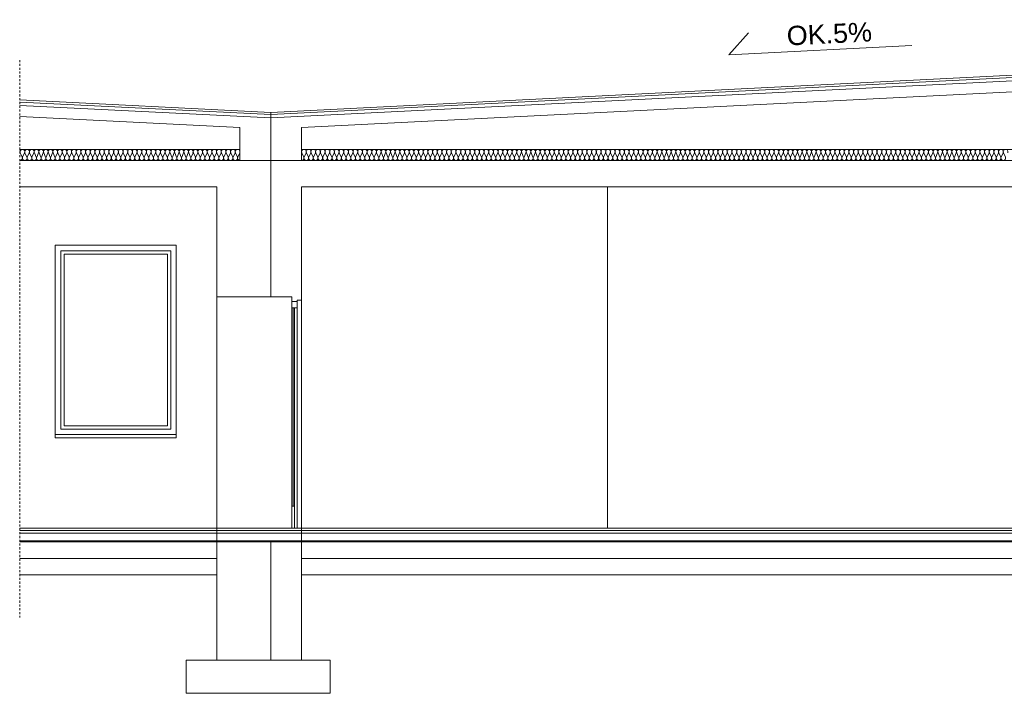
# Model space of a CAD drawing. Header units: millimetres. Extents: x 12683 to 90307, y 30842 to 62253.
# Tile 151 of 152: x 78174 to 79069, y 58949 to 59561. Entities that reach past the tile are written whole.
import ezdxf

# ---------------------------------------------------------------- set-up
doc = ezdxf.new("R2010")
doc.units = ezdxf.units.MM
doc.header["$LTSCALE"] = 0.6
doc.linetypes.add('CIEPLA', pattern=[5.7625, 3.175, -2.5875])
for name, color, linetype, lineweight in [('zzz_podklady_konstrukcja', 252, 'CIEPLA', 15), ('zzz_podklady_sciany', 252, 'Continuous', 15), ('zzzz_podklady_przekroje', 252, 'Continuous', 15)]:
    doc.layers.add(name, color=color, linetype=linetype, lineweight=lineweight)
doc.styles.add('GENERATED_STYLE_1', font='ARIAL.TTF')

msp = doc.modelspace()

# ---------------------------------------------------------------- linework, layer by layer
at = {"layer": 'zzz_podklady_konstrukcja'}
msp.add_line((78174.26, 59523.85), (78174.26, 59017.67), dxfattribs=at)
at = {"layer": 'zzz_podklady_sciany'}
for p, q in [((78353.36, 59408.7), (78353.36, 58978.7)), ((78708.36, 59408.7), (78708.36, 59098.7))]:
    msp.add_line(p, q, dxfattribs=at)
at = {"layer": 'zzzz_podklady_przekroje'}
for p, q in [((78818.31, 59528.73), (78836.25, 59548.55)), ((78984.8, 59537.05), (78818.31, 59528.73)), ((79171.86, 59514.8), (78402.36, 59476.32)), ((79171.86, 59512.79), (78402.36, 59474.32)), ((79171.86, 59509.79), (78402.36, 59471.32)), ((79171.86, 59499.78), (78430.36, 59462.7)), ((78174.26, 59487.73), (78402.36, 59476.32)), ((78174.26, 59485.72), (78402.36, 59474.32)), ((78174.26, 59482.72), (78402.36, 59471.32)), ((78174.26, 59472.71), (78374.36, 59462.7)), ((78402.36, 59308.7), (78402.36, 59476.32)), ((78402.36, 59308.7), (78402.36, 59476.32)), ((78374.36, 59432.7), (78374.36, 59462.7)), ((78430.36, 59432.7), (78430.36, 59462.7)), ((78174.26, 59442.7), (78374.36, 59442.7)), ((79913.36, 59442.7), (78430.36, 59442.7)), ((78174.46, 59439.72), (78174.26, 59439.26)), ((78174.26, 59432.7), (78402.36, 59432.7)), ((78176.59, 59435.68), (78174.82, 59439.72)), ((78178.71, 59439.72), (78176.94, 59435.68)), ((78180.84, 59435.68), (78179.07, 59439.72)), ((78182.96, 59439.72), (78181.19, 59435.68)), ((78185.09, 59435.68), (78183.32, 59439.72)), ((78187.21, 59439.72), (78185.44, 59435.68)), ((78189.33, 59435.68), (78187.57, 59439.72)), ((78191.46, 59439.72), (78189.69, 59435.68)), ((78193.58, 59435.68), (78191.82, 59439.72)), ((78195.71, 59439.72), (78193.94, 59435.68)), ((78197.83, 59435.68), (78196.07, 59439.72)), ((78199.96, 59439.72), (78198.19, 59435.68)), ((78202.08, 59435.68), (78200.31, 59439.72)), ((78204.21, 59439.72), (78202.44, 59435.68)), ((78206.33, 59435.68), (78204.56, 59439.72)), ((78208.46, 59439.72), (78206.69, 59435.68)), ((78210.58, 59435.68), (78208.81, 59439.72)), ((78212.71, 59439.72), (78210.94, 59435.68)), ((78214.83, 59435.68), (78213.06, 59439.72)), ((78216.96, 59439.72), (78215.19, 59435.68)), ((78219.08, 59435.68), (78217.31, 59439.72)), ((78221.2, 59439.72), (78219.44, 59435.68)), ((78223.33, 59435.68), (78221.56, 59439.72)), ((78225.45, 59439.72), (78223.69, 59435.68)), ((78227.58, 59435.68), (78225.81, 59439.72)), ((78229.7, 59439.72), (78227.94, 59435.68)), ((78231.83, 59435.68), (78230.06, 59439.72)), ((78233.95, 59439.72), (78232.18, 59435.68)), ((78236.08, 59435.68), (78234.31, 59439.72)), ((78238.2, 59439.72), (78236.43, 59435.68)), ((78240.33, 59435.68), (78238.56, 59439.72)), ((78242.45, 59439.72), (78240.68, 59435.68)), ((78244.58, 59435.68), (78242.81, 59439.72)), ((78246.7, 59439.72), (78244.93, 59435.68)), ((78248.82, 59435.68), (78247.06, 59439.72)), ((78250.95, 59439.72), (78249.18, 59435.68)), ((78253.07, 59435.68), (78251.31, 59439.72)), ((78255.2, 59439.72), (78253.43, 59435.68)), ((78257.32, 59435.68), (78255.56, 59439.72)), ((78259.45, 59439.72), (78257.68, 59435.68)), ((78261.57, 59435.68), (78259.8, 59439.72)), ((78263.7, 59439.72), (78261.93, 59435.68)), ((78265.82, 59435.68), (78264.05, 59439.72)), ((78267.95, 59439.72), (78266.18, 59435.68)), ((78270.07, 59435.68), (78268.3, 59439.72)), ((78272.2, 59439.72), (78270.43, 59435.68)), ((78274.32, 59435.68), (78272.55, 59439.72)), ((78276.45, 59439.72), (78274.68, 59435.68)), ((78278.57, 59435.68), (78276.8, 59439.72)), ((78280.69, 59439.72), (78278.93, 59435.68)), ((78282.82, 59435.68), (78281.05, 59439.72)), ((78284.94, 59439.72), (78283.18, 59435.68)), ((78287.07, 59435.68), (78285.3, 59439.72)), ((78289.19, 59439.72), (78287.43, 59435.68)), ((78291.32, 59435.68), (78289.55, 59439.72)), ((78293.44, 59439.72), (78291.67, 59435.68)), ((78295.57, 59435.68), (78293.8, 59439.72)), ((78297.69, 59439.72), (78295.92, 59435.68)), ((78299.82, 59435.68), (78298.05, 59439.72)), ((78301.94, 59439.72), (78300.17, 59435.68)), ((78304.07, 59435.68), (78302.3, 59439.72)), ((78306.19, 59439.72), (78304.42, 59435.68)), ((78308.31, 59435.68), (78306.55, 59439.72)), ((78310.44, 59439.72), (78308.67, 59435.68)), ((78312.56, 59435.68), (78310.8, 59439.72)), ((78314.69, 59439.72), (78312.92, 59435.68)), ((78316.81, 59435.68), (78315.05, 59439.72)), ((78318.94, 59439.72), (78317.17, 59435.68)), ((78321.06, 59435.68), (78319.29, 59439.72)), ((78323.19, 59439.72), (78321.42, 59435.68)), ((78325.31, 59435.68), (78323.54, 59439.72)), ((78327.44, 59439.72), (78325.67, 59435.68)), ((78329.56, 59435.68), (78327.79, 59439.72)), ((78331.69, 59439.72), (78329.92, 59435.68)), ((78333.81, 59435.68), (78332.04, 59439.72)), ((78335.94, 59439.72), (78334.17, 59435.68)), ((78338.06, 59435.68), (78336.29, 59439.72)), ((78340.18, 59439.72), (78338.42, 59435.68)), ((78342.31, 59435.68), (78340.54, 59439.72)), ((78344.43, 59439.72), (78342.67, 59435.68)), ((78346.56, 59435.68), (78344.79, 59439.72)), ((78348.68, 59439.72), (78346.92, 59435.68)), ((78350.81, 59435.68), (78349.04, 59439.72)), ((78352.93, 59439.72), (78351.16, 59435.68)), ((78355.06, 59435.68), (78353.29, 59439.72)), ((78357.18, 59439.72), (78355.41, 59435.68)), ((78359.31, 59435.68), (78357.54, 59439.72)), ((78361.43, 59439.72), (78359.66, 59435.68)), ((78363.56, 59435.68), (78361.79, 59439.72)), ((78365.68, 59439.72), (78363.91, 59435.68)), ((78367.8, 59435.68), (78366.04, 59439.72)), ((78369.93, 59439.72), (78368.16, 59435.68)), ((78372.05, 59435.68), (78370.29, 59439.72)), ((78374.18, 59439.72), (78372.41, 59435.68)), ((79941.36, 59432.7), (78402.36, 59432.7)), ((78430.54, 59439.72), (78432.3, 59435.68)), ((78432.66, 59435.68), (78434.43, 59439.72)), ((78434.78, 59439.72), (78436.55, 59435.68)), ((78436.91, 59435.68), (78438.68, 59439.72)), ((78439.03, 59439.72), (78440.8, 59435.68)), ((78441.16, 59435.68), (78442.93, 59439.72)), ((78443.28, 59439.72), (78445.05, 59435.68)), ((78445.41, 59435.68), (78447.18, 59439.72)), ((78447.53, 59439.72), (78449.3, 59435.68)), ((78449.66, 59435.68), (78451.42, 59439.72)), ((78451.78, 59439.72), (78453.55, 59435.68)), ((78453.91, 59435.68), (78455.67, 59439.72)), ((78456.03, 59439.72), (78457.8, 59435.68)), ((78458.16, 59435.68), (78459.92, 59439.72)), ((78460.28, 59439.72), (78462.05, 59435.68)), ((78462.41, 59435.68), (78464.17, 59439.72)), ((78464.53, 59439.72), (78466.3, 59435.68)), ((78466.65, 59435.68), (78468.42, 59439.72)), ((78468.78, 59439.72), (78470.55, 59435.68)), ((78470.9, 59435.68), (78472.67, 59439.72)), ((78473.03, 59439.72), (78474.8, 59435.68)), ((78475.15, 59435.68), (78476.92, 59439.72)), ((78477.28, 59439.72), (78479.05, 59435.68)), ((78479.4, 59435.68), (78481.17, 59439.72)), ((78481.53, 59439.72), (78483.29, 59435.68)), ((78483.65, 59435.68), (78485.42, 59439.72)), ((78485.78, 59439.72), (78487.54, 59435.68)), ((78487.9, 59435.68), (78489.67, 59439.72)), ((78490.03, 59439.72), (78491.79, 59435.68)), ((78492.15, 59435.68), (78493.92, 59439.72)), ((78494.27, 59439.72), (78496.04, 59435.68)), ((78496.4, 59435.68), (78498.17, 59439.72)), ((78498.52, 59439.72), (78500.29, 59435.68)), ((78500.65, 59435.68), (78502.42, 59439.72)), ((78502.77, 59439.72), (78504.54, 59435.68)), ((78504.9, 59435.68), (78506.67, 59439.72)), ((78507.02, 59439.72), (78508.79, 59435.68)), ((78509.15, 59435.68), (78510.91, 59439.72)), ((78511.27, 59439.72), (78513.04, 59435.68)), ((78513.4, 59435.68), (78515.16, 59439.72)), ((78515.52, 59439.72), (78517.29, 59435.68)), ((78517.65, 59435.68), (78519.41, 59439.72)), ((78519.77, 59439.72), (78521.54, 59435.68)), ((78521.9, 59435.68), (78523.66, 59439.72)), ((78524.02, 59439.72), (78525.79, 59435.68)), ((78526.14, 59435.68), (78527.91, 59439.72)), ((78528.27, 59439.72), (78530.04, 59435.68)), ((78530.39, 59435.68), (78532.16, 59439.72)), ((78532.52, 59439.72), (78534.29, 59435.68)), ((78534.64, 59435.68), (78536.41, 59439.72)), ((78536.77, 59439.72), (78538.54, 59435.68)), ((78538.89, 59435.68), (78540.66, 59439.72)), ((78541.02, 59439.72), (78542.78, 59435.68)), ((78543.14, 59435.68), (78544.91, 59439.72)), ((78545.27, 59439.72), (78547.03, 59435.68)), ((78547.39, 59435.68), (78549.16, 59439.72)), ((78549.52, 59439.72), (78551.28, 59435.68)), ((78551.64, 59435.68), (78553.41, 59439.72)), ((78553.76, 59439.72), (78555.53, 59435.68)), ((78555.89, 59435.68), (78557.66, 59439.72)), ((78558.01, 59439.72), (78559.78, 59435.68)), ((78560.14, 59435.68), (78561.91, 59439.72)), ((78562.26, 59439.72), (78564.03, 59435.68)), ((78564.39, 59435.68), (78566.16, 59439.72)), ((78566.51, 59439.72), (78568.28, 59435.68)), ((78568.64, 59435.68), (78570.4, 59439.72)), ((78570.76, 59439.72), (78572.53, 59435.68)), ((78572.89, 59435.68), (78574.65, 59439.72)), ((78575.01, 59439.72), (78576.78, 59435.68)), ((78577.14, 59435.68), (78578.9, 59439.72)), ((78579.26, 59439.72), (78581.03, 59435.68)), ((78581.39, 59435.68), (78583.15, 59439.72)), ((78583.51, 59439.72), (78585.28, 59435.68)), ((78585.63, 59435.68), (78587.4, 59439.72)), ((78587.76, 59439.72), (78589.53, 59435.68)), ((78589.88, 59435.68), (78591.65, 59439.72)), ((78592.01, 59439.72), (78593.78, 59435.68)), ((78594.13, 59435.68), (78595.9, 59439.72)), ((78596.26, 59439.72), (78598.03, 59435.68)), ((78598.38, 59435.68), (78600.15, 59439.72)), ((78600.51, 59439.72), (78602.27, 59435.68)), ((78602.63, 59435.68), (78604.4, 59439.72)), ((78604.76, 59439.72), (78606.52, 59435.68)), ((78606.88, 59435.68), (78608.65, 59439.72)), ((78609.01, 59439.72), (78610.77, 59435.68)), ((78611.13, 59435.68), (78612.9, 59439.72)), ((78613.25, 59439.72), (78615.02, 59435.68)), ((78615.38, 59435.68), (78617.15, 59439.72)), ((78617.5, 59439.72), (78619.27, 59435.68)), ((78619.63, 59435.68), (78621.4, 59439.72)), ((78621.75, 59439.72), (78623.52, 59435.68)), ((78623.88, 59435.68), (78625.65, 59439.72)), ((78626, 59439.72), (78627.77, 59435.68)), ((78628.13, 59435.68), (78629.89, 59439.72)), ((78630.25, 59439.72), (78632.02, 59435.68)), ((78632.38, 59435.68), (78634.14, 59439.72)), ((78634.5, 59439.72), (78636.27, 59435.68)), ((78636.63, 59435.68), (78638.39, 59439.72)), ((78638.75, 59439.72), (78640.52, 59435.68)), ((78640.88, 59435.68), (78642.64, 59439.72)), ((78643, 59439.72), (78644.77, 59435.68)), ((78645.12, 59435.68), (78646.89, 59439.72)), ((78647.25, 59439.72), (78649.02, 59435.68)), ((78649.37, 59435.68), (78651.14, 59439.72)), ((78651.5, 59439.72), (78653.27, 59435.68)), ((78653.62, 59435.68), (78655.39, 59439.72)), ((78655.75, 59439.72), (78657.52, 59435.68)), ((78657.87, 59435.68), (78659.64, 59439.72)), ((78660, 59439.72), (78661.76, 59435.68)), ((78662.12, 59435.68), (78663.89, 59439.72)), ((78664.25, 59439.72), (78666.01, 59435.68)), ((78666.37, 59435.68), (78668.14, 59439.72)), ((78668.5, 59439.72), (78670.26, 59435.68)), ((78670.62, 59435.68), (78672.39, 59439.72)), ((78672.74, 59439.72), (78674.51, 59435.68)), ((78674.87, 59435.68), (78676.64, 59439.72)), ((78676.99, 59439.72), (78678.76, 59435.68)), ((78679.12, 59435.68), (78680.89, 59439.72)), ((78681.24, 59439.72), (78683.01, 59435.68)), ((78683.37, 59435.68), (78685.14, 59439.72)), ((78685.49, 59439.72), (78687.26, 59435.68)), ((78687.62, 59435.68), (78689.38, 59439.72)), ((78689.74, 59439.72), (78691.51, 59435.68)), ((78691.87, 59435.68), (78693.63, 59439.72)), ((78693.99, 59439.72), (78695.76, 59435.68)), ((78696.12, 59435.68), (78697.88, 59439.72)), ((78698.24, 59439.72), (78700.01, 59435.68)), ((78700.36, 59435.68), (78702.13, 59439.72)), ((78702.49, 59439.72), (78704.26, 59435.68)), ((78704.61, 59435.68), (78706.38, 59439.72)), ((78706.74, 59439.72), (78708.51, 59435.68)), ((78708.86, 59435.68), (78710.63, 59439.72)), ((78710.99, 59439.72), (78712.76, 59435.68)), ((78713.11, 59435.68), (78714.88, 59439.72)), ((78715.24, 59439.72), (78717.01, 59435.68)), ((78717.36, 59435.68), (78719.13, 59439.72)), ((78719.49, 59439.72), (78721.25, 59435.68)), ((78721.61, 59435.68), (78723.38, 59439.72)), ((78723.74, 59439.72), (78725.5, 59435.68)), ((78725.86, 59435.68), (78727.63, 59439.72)), ((78727.99, 59439.72), (78729.75, 59435.68)), ((78730.11, 59435.68), (78731.88, 59439.72)), ((78732.23, 59439.72), (78734, 59435.68)), ((78734.36, 59435.68), (78736.13, 59439.72)), ((78736.48, 59439.72), (78738.25, 59435.68)), ((78738.61, 59435.68), (78740.38, 59439.72)), ((78740.73, 59439.72), (78742.5, 59435.68)), ((78742.86, 59435.68), (78744.63, 59439.72)), ((78744.98, 59439.72), (78746.75, 59435.68)), ((78747.11, 59435.68), (78748.87, 59439.72)), ((78749.23, 59439.72), (78751, 59435.68)), ((78751.36, 59435.68), (78753.12, 59439.72)), ((78753.48, 59439.72), (78755.25, 59435.68)), ((78755.61, 59435.68), (78757.37, 59439.72)), ((78757.73, 59439.72), (78759.5, 59435.68)), ((78759.85, 59435.68), (78761.62, 59439.72)), ((78761.98, 59439.72), (78763.75, 59435.68)), ((78764.1, 59435.68), (78765.87, 59439.72)), ((78766.23, 59439.72), (78768, 59435.68)), ((78768.35, 59435.68), (78770.12, 59439.72)), ((78770.48, 59439.72), (78772.25, 59435.68)), ((78772.6, 59435.68), (78774.37, 59439.72)), ((78774.73, 59439.72), (78776.5, 59435.68)), ((78776.85, 59435.68), (78778.62, 59439.72)), ((78778.98, 59439.72), (78780.74, 59435.68)), ((78781.1, 59435.68), (78782.87, 59439.72)), ((78783.23, 59439.72), (78784.99, 59435.68)), ((78785.35, 59435.68), (78787.12, 59439.72)), ((78787.48, 59439.72), (78789.24, 59435.68)), ((78789.6, 59435.68), (78791.37, 59439.72)), ((78791.72, 59439.72), (78793.49, 59435.68)), ((78793.85, 59435.68), (78795.62, 59439.72)), ((78795.97, 59439.72), (78797.74, 59435.68)), ((78798.1, 59435.68), (78799.87, 59439.72)), ((78800.22, 59439.72), (78801.99, 59435.68)), ((78802.35, 59435.68), (78804.12, 59439.72)), ((78804.47, 59439.72), (78806.24, 59435.68)), ((78806.6, 59435.68), (78808.36, 59439.72)), ((78808.72, 59439.72), (78810.49, 59435.68)), ((78810.85, 59435.68), (78812.61, 59439.72)), ((78812.97, 59439.72), (78814.74, 59435.68)), ((78815.1, 59435.68), (78816.86, 59439.72)), ((78817.22, 59439.72), (78818.99, 59435.68)), ((78819.34, 59435.68), (78821.11, 59439.72)), ((78821.47, 59439.72), (78823.24, 59435.68)), ((78823.59, 59435.68), (78825.36, 59439.72)), ((78825.72, 59439.72), (78827.49, 59435.68)), ((78827.84, 59435.68), (78829.61, 59439.72)), ((78829.97, 59439.72), (78831.74, 59435.68)), ((78832.09, 59435.68), (78833.86, 59439.72)), ((78834.22, 59439.72), (78835.99, 59435.68)), ((78836.34, 59435.68), (78838.11, 59439.72)), ((78838.47, 59439.72), (78840.23, 59435.68)), ((78840.59, 59435.68), (78842.36, 59439.72)), ((78842.72, 59439.72), (78844.48, 59435.68)), ((78844.84, 59435.68), (78846.61, 59439.72)), ((78846.97, 59439.72), (78848.73, 59435.68)), ((78849.09, 59435.68), (78850.86, 59439.72)), ((78851.21, 59439.72), (78852.98, 59435.68)), ((78853.34, 59435.68), (78855.11, 59439.72)), ((78855.46, 59439.72), (78857.23, 59435.68)), ((78857.59, 59435.68), (78859.36, 59439.72)), ((78859.71, 59439.72), (78861.48, 59435.68)), ((78861.84, 59435.68), (78863.61, 59439.72)), ((78863.96, 59439.72), (78865.73, 59435.68)), ((78866.09, 59435.68), (78867.85, 59439.72)), ((78868.21, 59439.72), (78869.98, 59435.68)), ((78870.34, 59435.68), (78872.1, 59439.72)), ((78872.46, 59439.72), (78874.23, 59435.68)), ((78874.59, 59435.68), (78876.35, 59439.72)), ((78876.71, 59439.72), (78878.48, 59435.68)), ((78878.83, 59435.68), (78880.6, 59439.72)), ((78880.96, 59439.72), (78882.73, 59435.68)), ((78883.08, 59435.68), (78884.85, 59439.72)), ((78885.21, 59439.72), (78886.98, 59435.68)), ((78887.33, 59435.68), (78889.1, 59439.72)), ((78889.46, 59439.72), (78891.23, 59435.68)), ((78891.58, 59435.68), (78893.35, 59439.72)), ((78893.71, 59439.72), (78895.48, 59435.68)), ((78895.83, 59435.68), (78897.6, 59439.72)), ((78897.96, 59439.72), (78899.72, 59435.68)), ((78900.08, 59435.68), (78901.85, 59439.72)), ((78902.21, 59439.72), (78903.97, 59435.68)), ((78904.33, 59435.68), (78906.1, 59439.72)), ((78906.46, 59439.72), (78908.22, 59435.68)), ((78908.58, 59435.68), (78910.35, 59439.72)), ((78910.7, 59439.72), (78912.47, 59435.68)), ((78912.83, 59435.68), (78914.6, 59439.72)), ((78914.95, 59439.72), (78916.72, 59435.68)), ((78917.08, 59435.68), (78918.85, 59439.72)), ((78919.2, 59439.72), (78920.97, 59435.68)), ((78921.33, 59435.68), (78923.1, 59439.72)), ((78923.45, 59439.72), (78925.22, 59435.68)), ((78925.58, 59435.68), (78927.34, 59439.72)), ((78927.7, 59439.72), (78929.47, 59435.68)), ((78929.83, 59435.68), (78931.59, 59439.72)), ((78931.95, 59439.72), (78933.72, 59435.68)), ((78934.08, 59435.68), (78935.84, 59439.72)), ((78936.2, 59439.72), (78937.97, 59435.68)), ((78938.32, 59435.68), (78940.09, 59439.72)), ((78940.45, 59439.72), (78942.22, 59435.68)), ((78942.57, 59435.68), (78944.34, 59439.72)), ((78944.7, 59439.72), (78946.47, 59435.68)), ((78946.82, 59435.68), (78948.59, 59439.72)), ((78948.95, 59439.72), (78950.72, 59435.68)), ((78951.07, 59435.68), (78952.84, 59439.72)), ((78953.2, 59439.72), (78954.97, 59435.68)), ((78955.32, 59435.68), (78957.09, 59439.72)), ((78957.45, 59439.72), (78959.21, 59435.68)), ((78959.57, 59435.68), (78961.34, 59439.72)), ((78961.7, 59439.72), (78963.46, 59435.68)), ((78963.82, 59435.68), (78965.59, 59439.72)), ((78965.95, 59439.72), (78967.71, 59435.68)), ((78968.07, 59435.68), (78969.84, 59439.72)), ((78970.19, 59439.72), (78971.96, 59435.68)), ((78972.32, 59435.68), (78974.09, 59439.72)), ((78974.44, 59439.72), (78976.21, 59435.68)), ((78976.57, 59435.68), (78978.34, 59439.72)), ((78978.69, 59439.72), (78980.46, 59435.68)), ((78980.82, 59435.68), (78982.59, 59439.72)), ((78982.94, 59439.72), (78984.71, 59435.68)), ((78985.07, 59435.68), (78986.83, 59439.72)), ((78987.19, 59439.72), (78988.96, 59435.68)), ((78989.32, 59435.68), (78991.08, 59439.72)), ((78991.44, 59439.72), (78993.21, 59435.68)), ((78993.57, 59435.68), (78995.33, 59439.72)), ((78995.69, 59439.72), (78997.46, 59435.68)), ((78997.81, 59435.68), (78999.58, 59439.72)), ((78999.94, 59439.72), (79001.71, 59435.68)), ((79002.06, 59435.68), (79003.83, 59439.72)), ((79004.19, 59439.72), (79005.96, 59435.68)), ((79006.31, 59435.68), (79008.08, 59439.72)), ((79008.44, 59439.72), (79010.21, 59435.68)), ((79010.56, 59435.68), (79012.33, 59439.72)), ((79012.69, 59439.72), (79014.46, 59435.68)), ((79014.81, 59435.68), (79016.58, 59439.72)), ((79016.94, 59439.72), (79018.7, 59435.68)), ((79019.06, 59435.68), (79020.83, 59439.72)), ((79021.19, 59439.72), (79022.95, 59435.68)), ((79023.31, 59435.68), (79025.08, 59439.72)), ((79025.44, 59439.72), (79027.2, 59435.68)), ((79027.56, 59435.68), (79029.33, 59439.72)), ((79029.68, 59439.72), (79031.45, 59435.68)), ((79031.81, 59435.68), (79033.58, 59439.72)), ((79033.93, 59439.72), (79035.7, 59435.68)), ((79036.06, 59435.68), (79037.83, 59439.72)), ((79038.18, 59439.72), (79039.95, 59435.68)), ((79040.31, 59435.68), (79042.08, 59439.72)), ((79042.43, 59439.72), (79044.2, 59435.68)), ((79044.56, 59435.68), (79046.32, 59439.72)), ((79046.68, 59439.72), (79048.45, 59435.68)), ((79048.81, 59435.68), (79050.57, 59439.72)), ((79050.93, 59439.72), (79052.7, 59435.68)), ((79053.06, 59435.68), (79054.82, 59439.72)), ((79055.18, 59439.72), (79056.95, 59435.68)), ((79057.3, 59435.68), (79059.07, 59439.72)), ((79059.43, 59439.72), (79061.2, 59435.68)), ((79061.55, 59435.68), (79063.32, 59439.72)), ((79063.68, 59439.72), (79065.45, 59435.68)), ((79065.8, 59435.68), (79067.57, 59439.72)), ((79067.93, 59439.72), (79069.7, 59435.68)), ((78174.26, 59408.7), (78353.36, 59408.7)), ((79913.36, 59408.7), (78430.36, 59408.7)), ((78430.36, 59180.45), (78430.36, 59408.7)), ((78402.36, 59355.7), (78402.36, 59398.7)), ((78430.36, 59358.7), (78430.36, 59398.7)), ((78206.52, 59355.7), (78316.52, 59355.7)), ((78206.52, 59180.7), (78206.52, 59355.7)), ((78316.52, 59180.7), (78316.52, 59355.7)), ((78211.52, 59188.7), (78211.52, 59350.7)), ((78211.52, 59350.7), (78311.52, 59350.7)), ((78214.52, 59191.7), (78214.52, 59347.7)), ((78214.52, 59347.7), (78308.52, 59347.7)), ((78308.52, 59191.7), (78308.52, 59347.7)), ((78311.52, 59188.7), (78311.52, 59350.7)), ((78353.36, 59305.9), (78353.36, 59308.7)), ((78421.36, 59308.7), (78353.36, 59308.7)), ((78421.36, 59304.7), (78421.36, 59308.7)), ((78421.36, 59298.7), (78421.36, 59308.7)), ((78430.36, 59305.9), (78430.36, 59308.7)), ((78426.36, 59304.7), (78421.36, 59304.7)), ((78421.36, 59298.7), (78421.36, 59098.7)), ((78421.36, 59298.7), (78426.36, 59298.7)), ((78422.76, 59121.5), (78422.76, 59298.7)), ((78422.76, 59118.7), (78422.76, 59298.7)), ((78423.96, 59298.7), (78423.96, 59121.5)), ((78423.96, 59298.7), (78423.96, 59098.7)), ((78426.36, 59098.7), (78426.36, 59305.9)), ((78430.36, 59305.9), (78426.36, 59305.9)), ((78430.36, 59305.9), (78426.36, 59305.9)), ((78214.52, 59191.7), (78308.52, 59191.7)), ((78206.52, 59183.7), (78316.52, 59183.7)), ((78211.52, 59188.7), (78311.52, 59188.7)), ((78206.52, 59180.7), (78316.52, 59180.7)), ((78430.36, 58978.7), (78430.36, 59180.45)), ((78421.36, 59118.7), (78423.96, 59118.7)), ((78174.26, 59098.7), (78353.36, 59098.7)), ((78174.26, 59096.7), (78353.36, 59096.7)), ((78174.26, 59094.2), (78353.36, 59094.2)), ((79913.36, 59098.7), (78353.36, 59098.7)), ((79913.36, 59096.7), (78353.36, 59096.7)), ((79913.36, 59094.2), (78353.36, 59094.2)), ((78174.26, 59087.2), (78402.36, 59087.2)), ((78174.26, 59086.2), (78402.36, 59086.2)), ((79941.36, 59087.2), (78402.36, 59087.2)), ((79941.36, 59086.2), (78402.36, 59086.2)), ((78402.36, 58978.7), (78402.36, 59086.2)), ((78174.26, 59071.2), (78353.36, 59071.2)), ((79913.36, 59071.2), (78430.36, 59071.2)), ((78174.26, 59056.2), (78353.36, 59056.2)), ((79913.36, 59056.2), (78430.36, 59056.2)), ((78456.36, 58978.7), (78325.53, 58978.7)), ((78325.53, 58978.7), (78325.53, 58948.7)), ((78456.36, 58978.7), (78456.36, 58948.7)), ((78456.36, 58948.7), (78325.53, 58948.7))]:
    msp.add_line(p, q, dxfattribs=at)
at = {"layer": 'zzzz_podklady_przekroje', "extrusion": (0, 0, -1)}
for centre, start_param, end_param in [((78172.52, 59440.58), 0.96429, 1.98359), ((78176.77, 59440.58), 4.299595, 8.266775), ((78181.01, 59440.58), 4.299595, 8.266775), ((78185.26, 59440.58), 4.299595, 8.266775), ((78189.51, 59440.58), 4.299595, 8.266775), ((78193.76, 59440.58), 4.299595, 8.266775), ((78198.01, 59440.58), 4.299595, 8.266775), ((78202.26, 59440.58), 4.299595, 8.266775), ((78206.51, 59440.58), 4.299595, 8.266775), ((78210.76, 59440.58), 4.299595, 8.266775), ((78215.01, 59440.58), 4.299595, 8.266775), ((78219.26, 59440.58), 4.299595, 8.266775), ((78223.51, 59440.58), 4.299595, 8.266775), ((78227.76, 59440.58), 4.299595, 8.266775), ((78232.01, 59440.58), 4.299595, 8.266775), ((78236.26, 59440.58), 4.299595, 8.266775), ((78240.5, 59440.58), 4.299595, 8.266775), ((78244.75, 59440.58), 4.299595, 8.266775), ((78249, 59440.58), 4.299595, 8.266775), ((78253.25, 59440.58), 4.299595, 8.266775), ((78257.5, 59440.58), 4.299595, 8.266775), ((78261.75, 59440.58), 4.299595, 8.266775), ((78266, 59440.58), 4.299595, 8.266775), ((78270.25, 59440.58), 4.299595, 8.266775), ((78274.5, 59440.58), 4.299595, 8.266775), ((78278.75, 59440.58), 4.299595, 8.266775), ((78283, 59440.58), 4.299595, 8.266775), ((78287.25, 59440.58), 4.299595, 8.266775), ((78291.5, 59440.58), 4.299595, 8.266775), ((78295.75, 59440.58), 4.299595, 8.266775), ((78299.99, 59440.58), 4.299595, 8.266775), ((78304.24, 59440.58), 4.299595, 8.266775), ((78308.49, 59440.58), 4.299595, 8.266775), ((78312.74, 59440.58), 4.299595, 8.266775), ((78316.99, 59440.58), 4.299595, 8.266775), ((78321.24, 59440.58), 4.299595, 8.266775), ((78325.49, 59440.58), 4.299595, 8.266775), ((78329.74, 59440.58), 4.299595, 8.266775), ((78333.99, 59440.58), 4.299595, 8.266775), ((78338.24, 59440.58), 4.299595, 8.266775), ((78342.49, 59440.58), 4.299595, 8.266775), ((78346.74, 59440.58), 4.299595, 8.266775), ((78350.99, 59440.58), 4.299595, 8.266775), ((78355.24, 59440.58), 4.299595, 8.266775), ((78359.48, 59440.58), 4.299595, 8.266775), ((78363.73, 59440.58), 4.299595, 8.266775), ((78367.98, 59440.58), 4.299595, 8.266775), ((78372.23, 59440.58), 4.299595, 8.266775), ((78174.64, 59434.83), 1.158004, 3.320953), ((78178.89, 59434.83), 1.158004, 5.125183), ((78183.14, 59434.83), 1.158004, 5.125183), ((78187.39, 59434.83), 1.158004, 5.125183), ((78191.64, 59434.83), 1.158004, 5.125183), ((78195.89, 59434.83), 1.158004, 5.125183), ((78200.14, 59434.83), 1.158004, 5.125183), ((78204.39, 59434.83), 1.158004, 5.125183), ((78208.64, 59434.83), 1.158004, 5.125183), ((78212.88, 59434.83), 1.158004, 5.125183), ((78217.13, 59434.83), 1.158004, 5.125183), ((78221.38, 59434.83), 1.158004, 5.125183), ((78225.63, 59434.83), 1.158004, 5.125183), ((78229.88, 59434.83), 1.158004, 5.125183), ((78234.13, 59434.83), 1.158004, 5.125183), ((78238.38, 59434.83), 1.158004, 5.125183), ((78242.63, 59434.83), 1.158004, 5.125183), ((78246.88, 59434.83), 1.158004, 5.125183), ((78251.13, 59434.83), 1.158004, 5.125183), ((78255.38, 59434.83), 1.158004, 5.125183), ((78259.63, 59434.83), 1.158004, 5.125183), ((78263.88, 59434.83), 1.158004, 5.125183), ((78268.13, 59434.83), 1.158004, 5.125183), ((78272.37, 59434.83), 1.158004, 5.125183), ((78276.62, 59434.83), 1.158004, 5.125183), ((78280.87, 59434.83), 1.158004, 5.125183), ((78285.12, 59434.83), 1.158004, 5.125183), ((78289.37, 59434.83), 1.158004, 5.125183), ((78293.62, 59434.83), 1.158004, 5.125183), ((78297.87, 59434.83), 1.158004, 5.125183), ((78302.12, 59434.83), 1.158004, 5.125183), ((78306.37, 59434.83), 1.158004, 5.125183), ((78310.62, 59434.83), 1.158004, 5.125183), ((78314.87, 59434.83), 1.158004, 5.125183), ((78319.12, 59434.83), 1.158004, 5.125183), ((78323.37, 59434.83), 1.158004, 5.125183), ((78327.62, 59434.83), 1.158004, 5.125183), ((78331.86, 59434.83), 1.158004, 5.125183), ((78336.11, 59434.83), 1.158004, 5.125183), ((78340.36, 59434.83), 1.158004, 5.125183), ((78344.61, 59434.83), 1.158004, 5.125183), ((78348.86, 59434.83), 1.158004, 5.125183), ((78353.11, 59434.83), 1.158004, 5.125183), ((78357.36, 59434.83), 1.158004, 5.125183), ((78361.61, 59434.83), 1.158004, 5.125183), ((78365.86, 59434.83), 1.158004, 5.125183), ((78370.11, 59434.83), 1.158004, 5.125183), ((78374.36, 59434.83), 3.141593, 5.125182)]:
    msp.add_ellipse(centre, major_axis=(0, 2.13), ratio=0.998994, start_param=start_param, end_param=end_param, dxfattribs=at)
at = {"layer": 'zzzz_podklady_przekroje'}
for centre, start_param, end_param in [((78432.48, 59440.58), 4.299595, 8.266775), ((78436.73, 59440.58), 4.299595, 8.266775), ((78440.98, 59440.58), 4.299595, 8.266775), ((78445.23, 59440.58), 4.299595, 8.266775), ((78449.48, 59440.58), 4.299595, 8.266775), ((78453.73, 59440.58), 4.299595, 8.266775), ((78457.98, 59440.58), 4.299595, 8.266775), ((78462.23, 59440.58), 4.299595, 8.266775), ((78466.48, 59440.58), 4.299595, 8.266775), ((78470.73, 59440.58), 4.299595, 8.266775), ((78474.97, 59440.58), 4.299595, 8.266775), ((78479.22, 59440.58), 4.299595, 8.266775), ((78483.47, 59440.58), 4.299595, 8.266775), ((78487.72, 59440.58), 4.299595, 8.266775), ((78491.97, 59440.58), 4.299595, 8.266775), ((78496.22, 59440.58), 4.299595, 8.266775), ((78500.47, 59440.58), 4.299595, 8.266775), ((78504.72, 59440.58), 4.299595, 8.266775), ((78508.97, 59440.58), 4.299595, 8.266775), ((78513.22, 59440.58), 4.299595, 8.266775), ((78517.47, 59440.58), 4.299595, 8.266775), ((78521.72, 59440.58), 4.299595, 8.266775), ((78525.97, 59440.58), 4.299595, 8.266775), ((78530.22, 59440.58), 4.299595, 8.266775), ((78534.46, 59440.58), 4.299595, 8.266775), ((78538.71, 59440.58), 4.299595, 8.266775), ((78542.96, 59440.58), 4.299595, 8.266775), ((78547.21, 59440.58), 4.299595, 8.266775), ((78551.46, 59440.58), 4.299595, 8.266775), ((78555.71, 59440.58), 4.299595, 8.266775), ((78559.96, 59440.58), 4.299595, 8.266775), ((78564.21, 59440.58), 4.299595, 8.266775), ((78568.46, 59440.58), 4.299595, 8.266775), ((78572.71, 59440.58), 4.299595, 8.266775), ((78576.96, 59440.58), 4.299595, 8.266775), ((78581.21, 59440.58), 4.299595, 8.266775), ((78585.46, 59440.58), 4.299595, 8.266775), ((78589.71, 59440.58), 4.299595, 8.266775), ((78593.95, 59440.58), 4.299595, 8.266775), ((78598.2, 59440.58), 4.299595, 8.266775), ((78602.45, 59440.58), 4.299595, 8.266775), ((78606.7, 59440.58), 4.299595, 8.266775), ((78610.95, 59440.58), 4.299595, 8.266775), ((78615.2, 59440.58), 4.299595, 8.266775), ((78619.45, 59440.58), 4.299595, 8.266775), ((78623.7, 59440.58), 4.299595, 8.266775), ((78627.95, 59440.58), 4.299595, 8.266775), ((78632.2, 59440.58), 4.299595, 8.266775), ((78636.45, 59440.58), 4.299595, 8.266775), ((78640.7, 59440.58), 4.299595, 8.266775), ((78644.95, 59440.58), 4.299595, 8.266775), ((78649.2, 59440.58), 4.299595, 8.266775), ((78653.44, 59440.58), 4.299595, 8.266775), ((78657.69, 59440.58), 4.299595, 8.266775), ((78661.94, 59440.58), 4.299595, 8.266775), ((78666.19, 59440.58), 4.299595, 8.266775), ((78670.44, 59440.58), 4.299595, 8.266775), ((78674.69, 59440.58), 4.299595, 8.266775), ((78678.94, 59440.58), 4.299595, 8.266775), ((78683.19, 59440.58), 4.299595, 8.266775), ((78687.44, 59440.58), 4.299595, 8.266775), ((78691.69, 59440.58), 4.299595, 8.266775), ((78695.94, 59440.58), 4.299595, 8.266775), ((78700.19, 59440.58), 4.299595, 8.266775), ((78704.44, 59440.58), 4.299595, 8.266775), ((78708.69, 59440.58), 4.299595, 8.266775), ((78712.93, 59440.58), 4.299595, 8.266775), ((78717.18, 59440.58), 4.299595, 8.266775), ((78721.43, 59440.58), 4.299595, 8.266775), ((78725.68, 59440.58), 4.299595, 8.266775), ((78729.93, 59440.58), 4.299595, 8.266775), ((78734.18, 59440.58), 4.299595, 8.266775), ((78738.43, 59440.58), 4.299595, 8.266775), ((78742.68, 59440.58), 4.299595, 8.266775), ((78746.93, 59440.58), 4.299595, 8.266775), ((78751.18, 59440.58), 4.299595, 8.266775), ((78755.43, 59440.58), 4.299595, 8.266775), ((78759.68, 59440.58), 4.299595, 8.266775), ((78763.93, 59440.58), 4.299595, 8.266775), ((78768.18, 59440.58), 4.299595, 8.266775), ((78772.42, 59440.58), 4.299595, 8.266775), ((78776.67, 59440.58), 4.299595, 8.266775), ((78780.92, 59440.58), 4.299595, 8.266775), ((78785.17, 59440.58), 4.299595, 8.266775), ((78789.42, 59440.58), 4.299595, 8.266775), ((78793.67, 59440.58), 4.299595, 8.266775), ((78797.92, 59440.58), 4.299595, 8.266775), ((78802.17, 59440.58), 4.299595, 8.266775), ((78806.42, 59440.58), 4.299595, 8.266775), ((78810.67, 59440.58), 4.299595, 8.266775), ((78814.92, 59440.58), 4.299595, 8.266775), ((78819.17, 59440.58), 4.299595, 8.266775), ((78823.42, 59440.58), 4.299595, 8.266775), ((78827.67, 59440.58), 4.299595, 8.266775), ((78831.91, 59440.58), 4.299595, 8.266775), ((78836.16, 59440.58), 4.299595, 8.266775), ((78840.41, 59440.58), 4.299595, 8.266775), ((78844.66, 59440.58), 4.299595, 8.266775), ((78848.91, 59440.58), 4.299595, 8.266775), ((78853.16, 59440.58), 4.299595, 8.266775), ((78857.41, 59440.58), 4.299595, 8.266775), ((78861.66, 59440.58), 4.299595, 8.266775), ((78865.91, 59440.58), 4.299595, 8.266775), ((78870.16, 59440.58), 4.299595, 8.266775), ((78874.41, 59440.58), 4.299595, 8.266775), ((78878.66, 59440.58), 4.299595, 8.266775), ((78882.91, 59440.58), 4.299595, 8.266775), ((78887.16, 59440.58), 4.299595, 8.266775), ((78891.4, 59440.58), 4.299595, 8.266775), ((78895.65, 59440.58), 4.299595, 8.266775), ((78899.9, 59440.58), 4.299595, 8.266775), ((78904.15, 59440.58), 4.299595, 8.266775), ((78908.4, 59440.58), 4.299595, 8.266775), ((78912.65, 59440.58), 4.299595, 8.266775), ((78916.9, 59440.58), 4.299595, 8.266775), ((78921.15, 59440.58), 4.299595, 8.266775), ((78925.4, 59440.58), 4.299595, 8.266775), ((78929.65, 59440.58), 4.299595, 8.266775), ((78933.9, 59440.58), 4.299595, 8.266775), ((78938.15, 59440.58), 4.299595, 8.266775), ((78942.4, 59440.58), 4.299595, 8.266775), ((78946.64, 59440.58), 4.299595, 8.266775), ((78950.89, 59440.58), 4.299595, 8.266775), ((78955.14, 59440.58), 4.299595, 8.266775), ((78959.39, 59440.58), 4.299595, 8.266775), ((78963.64, 59440.58), 4.299595, 8.266775), ((78967.89, 59440.58), 4.299595, 8.266775), ((78972.14, 59440.58), 4.299595, 8.266775), ((78976.39, 59440.58), 4.299595, 8.266775), ((78980.64, 59440.58), 4.299595, 8.266775), ((78984.89, 59440.58), 4.299595, 8.266775), ((78989.14, 59440.58), 4.299595, 8.266775), ((78993.39, 59440.58), 4.299595, 8.266775), ((78997.64, 59440.58), 4.299595, 8.266775), ((79001.89, 59440.58), 4.299595, 8.266775), ((79006.13, 59440.58), 4.299595, 8.266775), ((79010.38, 59440.58), 4.299595, 8.266775), ((79014.63, 59440.58), 4.299595, 8.266775), ((79018.88, 59440.58), 4.299595, 8.266775), ((79023.13, 59440.58), 4.299595, 8.266775), ((79027.38, 59440.58), 4.299595, 8.266775), ((79031.63, 59440.58), 4.299595, 8.266775), ((79035.88, 59440.58), 4.299595, 8.266775), ((79040.13, 59440.58), 4.299595, 8.266775), ((79044.38, 59440.58), 4.299595, 8.266775), ((79048.63, 59440.58), 4.299595, 8.266775), ((79052.88, 59440.58), 4.299595, 8.266775), ((79057.13, 59440.58), 4.299595, 8.266775), ((79061.38, 59440.58), 4.299595, 8.266775), ((79065.62, 59440.58), 4.299595, 8.266775), ((79069.87, 59440.58), 4.299595, 8.266775), ((78430.36, 59434.83), 3.141593, 5.125182), ((78434.61, 59434.83), 1.158004, 5.125183), ((78438.86, 59434.83), 1.158004, 5.125183), ((78443.1, 59434.83), 1.158004, 5.125183), ((78447.35, 59434.83), 1.158004, 5.125183), ((78451.6, 59434.83), 1.158004, 5.125183), ((78455.85, 59434.83), 1.158004, 5.125183), ((78460.1, 59434.83), 1.158004, 5.125183), ((78464.35, 59434.83), 1.158004, 5.125183), ((78468.6, 59434.83), 1.158004, 5.125183), ((78472.85, 59434.83), 1.158004, 5.125183), ((78477.1, 59434.83), 1.158004, 5.125183), ((78481.35, 59434.83), 1.158004, 5.125183), ((78485.6, 59434.83), 1.158004, 5.125183), ((78489.85, 59434.83), 1.158004, 5.125183), ((78494.1, 59434.83), 1.158004, 5.125183), ((78498.35, 59434.83), 1.158004, 5.125183), ((78502.59, 59434.83), 1.158004, 5.125183), ((78506.84, 59434.83), 1.158004, 5.125183), ((78511.09, 59434.83), 1.158004, 5.125183), ((78515.34, 59434.83), 1.158004, 5.125183), ((78519.59, 59434.83), 1.158004, 5.125183), ((78523.84, 59434.83), 1.158004, 5.125183), ((78528.09, 59434.83), 1.158004, 5.125183), ((78532.34, 59434.83), 1.158004, 5.125183), ((78536.59, 59434.83), 1.158004, 5.125183), ((78540.84, 59434.83), 1.158004, 5.125183), ((78545.09, 59434.83), 1.158004, 5.125183), ((78549.34, 59434.83), 1.158004, 5.125183), ((78553.59, 59434.83), 1.158004, 5.125183), ((78557.84, 59434.83), 1.158004, 5.125183), ((78562.08, 59434.83), 1.158004, 5.125183), ((78566.33, 59434.83), 1.158004, 5.125183), ((78570.58, 59434.83), 1.158004, 5.125183), ((78574.83, 59434.83), 1.158004, 5.125183), ((78579.08, 59434.83), 1.158004, 5.125183), ((78583.33, 59434.83), 1.158004, 5.125183), ((78587.58, 59434.83), 1.158004, 5.125183), ((78591.83, 59434.83), 1.158004, 5.125183), ((78596.08, 59434.83), 1.158004, 5.125183), ((78600.33, 59434.83), 1.158004, 5.125183), ((78604.58, 59434.83), 1.158004, 5.125183), ((78608.83, 59434.83), 1.158004, 5.125183), ((78613.08, 59434.83), 1.158004, 5.125183), ((78617.33, 59434.83), 1.158004, 5.125183), ((78621.57, 59434.83), 1.158004, 5.125183), ((78625.82, 59434.83), 1.158004, 5.125183), ((78630.07, 59434.83), 1.158004, 5.125183), ((78634.32, 59434.83), 1.158004, 5.125183), ((78638.57, 59434.83), 1.158004, 5.125183), ((78642.82, 59434.83), 1.158004, 5.125183), ((78647.07, 59434.83), 1.158004, 5.125183), ((78651.32, 59434.83), 1.158004, 5.125183), ((78655.57, 59434.83), 1.158004, 5.125183), ((78659.82, 59434.83), 1.158004, 5.125183), ((78664.07, 59434.83), 1.158004, 5.125183), ((78668.32, 59434.83), 1.158004, 5.125183), ((78672.57, 59434.83), 1.158004, 5.125183), ((78676.82, 59434.83), 1.158004, 5.125183), ((78681.06, 59434.83), 1.158004, 5.125183), ((78685.31, 59434.83), 1.158004, 5.125183), ((78689.56, 59434.83), 1.158004, 5.125183), ((78693.81, 59434.83), 1.158004, 5.125183), ((78698.06, 59434.83), 1.158004, 5.125183), ((78702.31, 59434.83), 1.158004, 5.125183), ((78706.56, 59434.83), 1.158004, 5.125183), ((78710.81, 59434.83), 1.158004, 5.125183), ((78715.06, 59434.83), 1.158004, 5.125183), ((78719.31, 59434.83), 1.158004, 5.125183), ((78723.56, 59434.83), 1.158004, 5.125183), ((78727.81, 59434.83), 1.158004, 5.125183), ((78732.06, 59434.83), 1.158004, 5.125183), ((78736.31, 59434.83), 1.158004, 5.125183), ((78740.55, 59434.83), 1.158004, 5.125183), ((78744.8, 59434.83), 1.158004, 5.125183), ((78749.05, 59434.83), 1.158004, 5.125183), ((78753.3, 59434.83), 1.158004, 5.125183), ((78757.55, 59434.83), 1.158004, 5.125183), ((78761.8, 59434.83), 1.158004, 5.125183), ((78766.05, 59434.83), 1.158004, 5.125183), ((78770.3, 59434.83), 1.158004, 5.125183), ((78774.55, 59434.83), 1.158004, 5.125183), ((78778.8, 59434.83), 1.158004, 5.125183), ((78783.05, 59434.83), 1.158004, 5.125183), ((78787.3, 59434.83), 1.158004, 5.125183), ((78791.55, 59434.83), 1.158004, 5.125183), ((78795.8, 59434.83), 1.158004, 5.125183), ((78800.04, 59434.83), 1.158004, 5.125183), ((78804.29, 59434.83), 1.158004, 5.125183), ((78808.54, 59434.83), 1.158004, 5.125183), ((78812.79, 59434.83), 1.158004, 5.125183), ((78817.04, 59434.83), 1.158004, 5.125183), ((78821.29, 59434.83), 1.158004, 5.125183), ((78825.54, 59434.83), 1.158004, 5.125183), ((78829.79, 59434.83), 1.158004, 5.125183), ((78834.04, 59434.83), 1.158004, 5.125183), ((78838.29, 59434.83), 1.158004, 5.125183), ((78842.54, 59434.83), 1.158004, 5.125183), ((78846.79, 59434.83), 1.158004, 5.125183), ((78851.04, 59434.83), 1.158004, 5.125183), ((78855.29, 59434.83), 1.158004, 5.125183), ((78859.53, 59434.83), 1.158004, 5.125183), ((78863.78, 59434.83), 1.158004, 5.125183), ((78868.03, 59434.83), 1.158004, 5.125183), ((78872.28, 59434.83), 1.158004, 5.125183), ((78876.53, 59434.83), 1.158004, 5.125183), ((78880.78, 59434.83), 1.158004, 5.125183), ((78885.03, 59434.83), 1.158004, 5.125183), ((78889.28, 59434.83), 1.158004, 5.125183), ((78893.53, 59434.83), 1.158004, 5.125183), ((78897.78, 59434.83), 1.158004, 5.125183), ((78902.03, 59434.83), 1.158004, 5.125183), ((78906.28, 59434.83), 1.158004, 5.125183), ((78910.53, 59434.83), 1.158004, 5.125183), ((78914.78, 59434.83), 1.158004, 5.125183), ((78919.02, 59434.83), 1.158004, 5.125183), ((78923.27, 59434.83), 1.158004, 5.125183), ((78927.52, 59434.83), 1.158004, 5.125183), ((78931.77, 59434.83), 1.158004, 5.125183), ((78936.02, 59434.83), 1.158004, 5.125183), ((78940.27, 59434.83), 1.158004, 5.125183), ((78944.52, 59434.83), 1.158004, 5.125183), ((78948.77, 59434.83), 1.158004, 5.125183), ((78953.02, 59434.83), 1.158004, 5.125183), ((78957.27, 59434.83), 1.158004, 5.125183), ((78961.52, 59434.83), 1.158004, 5.125183), ((78965.77, 59434.83), 1.158004, 5.125183), ((78970.02, 59434.83), 1.158004, 5.125183), ((78974.27, 59434.83), 1.158004, 5.125183), ((78978.51, 59434.83), 1.158004, 5.125183), ((78982.76, 59434.83), 1.158004, 5.125183), ((78987.01, 59434.83), 1.158004, 5.125183), ((78991.26, 59434.83), 1.158004, 5.125183), ((78995.51, 59434.83), 1.158004, 5.125183), ((78999.76, 59434.83), 1.158004, 5.125183), ((79004.01, 59434.83), 1.158004, 5.125183), ((79008.26, 59434.83), 1.158004, 5.125183), ((79012.51, 59434.83), 1.158004, 5.125183), ((79016.76, 59434.83), 1.158004, 5.125183), ((79021.01, 59434.83), 1.158004, 5.125183), ((79025.26, 59434.83), 1.158004, 5.125183), ((79029.51, 59434.83), 1.158004, 5.125183), ((79033.76, 59434.83), 1.158004, 5.125183), ((79038, 59434.83), 1.158004, 5.125183), ((79042.25, 59434.83), 1.158004, 5.125183), ((79046.5, 59434.83), 1.158004, 5.125183), ((79050.75, 59434.83), 1.158004, 5.125183), ((79055, 59434.83), 1.158004, 5.125183), ((79059.25, 59434.83), 1.158004, 5.125183), ((79063.5, 59434.83), 1.158004, 5.125183), ((79067.75, 59434.83), 1.158004, 5.125183)]:
    msp.add_ellipse(centre, major_axis=(0, 2.13), ratio=0.998994, start_param=start_param, end_param=end_param, dxfattribs=at)

# ---------------------------------------------------------------- texts
at = {"layer": 'zzzz_podklady_przekroje', "insert": (78909.72, 59547.59), "char_height": 17.5, "attachment_point": 5, "rotation": 2.86241, "style": 'GENERATED_STYLE_1'}
msp.add_mtext('{OK.5%}', dxfattribs=at)

doc.saveas('drawing.dxf')
